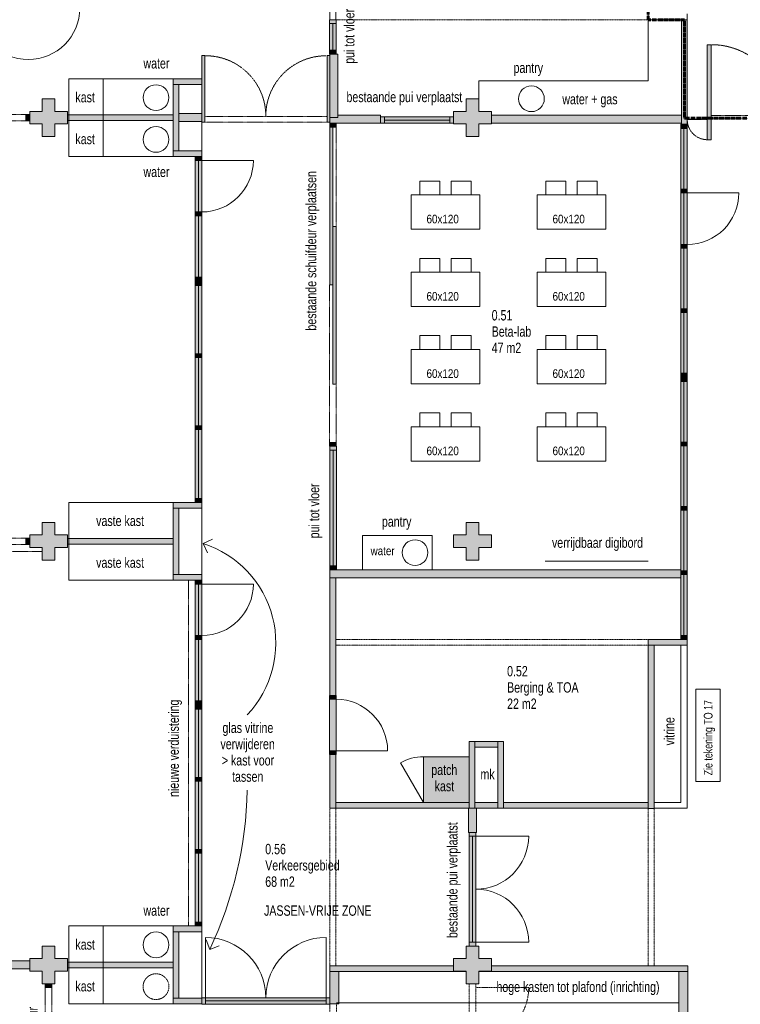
# Model space of a CAD drawing. Header units: millimetres. Extents: x 73705 to 433105, y 109410 to 279410.
# Tile 19 of 90: x 108177 to 120757, y 233877 to 251076. Entities that reach past the tile are written whole.
import ezdxf

# ---------------------------------------------------------------- set-up
doc = ezdxf.new("R2010")
doc.units = ezdxf.units.MM
for name, pattern in [('brand  WBDBO 30 min', [11, 4, -1, 2, -1, 2, -1]), ('Overhead', [2.5, 1.5, -1]), ('Stippel', [1.53, 1, -0.53])]:
    doc.linetypes.add(name, pattern=pattern)
for name, color, linetype, lineweight in [('A-DETL', 90, 'Continuous', 9), ('A-DETL-DEMO', 6, 'Stippel', 9), ('A-DETL-GENF', 92, 'Continuous', 9), ('A-DETL-THIN', 151, 'Continuous', 9), ('A-FLOR-OVHD', 1, 'Overhead', 9), ('G-ANNO-TEXT', 231, 'Continuous', 9)]:
    doc.layers.add(name, color=color, linetype=linetype, lineweight=lineweight)
doc.styles.add('Arial Narrow', font='ARIALN.TTF', dxfattribs={"width": 0.9, "height": 180})
doc.styles.add('Arial Narrow_1', font='ARIALN.TTF', dxfattribs={"height": 150})
doc.styles.add('Arial Narrow_B', font='ARIALN.TTF', dxfattribs={"width": 0.9, "height": 180})
doc.styles.add('Arial Narrow_B_2', font='ARIALN.TTF', dxfattribs={"width": 0.9, "height": 150})
doc.styles.add('Arial Narrow_I', font='ARIALN.TTF', dxfattribs={"width": 0.9, "height": 180})

msp = doc.modelspace()

# ---------------------------------------------------------------- hatches: boundary and pattern name
at = {"layer": 'A-DETL-GENF'}
for color, points in [(7, [(113586.6, 250543.3), (113700.6, 250543.3), (113700.6, 251076.3), (113586.6, 251076.3), (113586.6, 251009.3)]), (7, [(119831.1, 249251.3), (119831.1, 251076.3), (119731.1, 251076.3), (119731.1, 249251.3)]), (7, [(120181.1, 248980), (120251.1, 248980), (120251.1, 250640), (120181.1, 250640), (120181.1, 249173.6)]), (7, [(111356.6, 249286), (111406.6, 249286), (111406.6, 250451.1), (111356.6, 250451.1), (111356.6, 249295)]), (7, [(113589.6, 249286), (113593.6, 249286), (113593.6, 250451.1), (113543.6, 250451.1), (113543.6, 249286), (113586.6, 249286)]), (7, [(113591.6, 250476.3), (113700.6, 250476.3), (113700.6, 250543.3), (113586.6, 250543.3), (113586.6, 250476.3), (113589.6, 250476.3)]), (150, [(113693.6, 249366.8), (113733.6, 249366.8), (113733.6, 250476.3), (113593.6, 250476.3), (113593.6, 249366.8)]), (7, [(110856.6, 249945), (111356.6, 249945), (111356.6, 250045), (110856.6, 250045)]), (7, [(110956.6, 248785), (110956.6, 249945), (110856.6, 249945), (110856.6, 248785)]), (7, [(108791.1, 249035), (108791.1, 249255), (109011.1, 249255), (109011.1, 249475), (108791.1, 249475), (108791.1, 249695), (108571.1, 249695), (108571.1, 249475), (108351.1, 249475), (108351.1, 249255), (108571.1, 249255), (108571.1, 249035)]), (7, [(116191.1, 249035), (116191.1, 249255), (116411.1, 249255), (116411.1, 249475), (116191.1, 249475), (116191.1, 249695), (115971.1, 249695), (115971.1, 249475), (115751.1, 249475), (115751.1, 249255), (115971.1, 249255), (115971.1, 249035)]), (7, [(108351.1, 249307), (108351.1, 249421), (108284.1, 249421), (108284.1, 249307)]), (7, [(110856.6, 249315), (110856.6, 249415), (109011.1, 249415), (109011.1, 249315)]), (150, [(111210.9, 249295), (111356.6, 249295), (111356.6, 249435), (110956.6, 249435), (110956.6, 249295)]), (150, [(113591.6, 249266.8), (114476.1, 249266.8), (114476.1, 249406.8), (113733.6, 249406.8), (113733.6, 249366.8), (113593.6, 249366.8), (113593.6, 249286), (113591.6, 249286)]), (150, [(116411.1, 249266.8), (119731.1, 249266.8), (119731.1, 249406.8), (116411.1, 249406.8)]), (7, [(113703.6, 249199.8), (113703.6, 249266.8), (113589.6, 249266.8), (113589.6, 249199.8), (113645.6, 249199.8)]), (7, [(115684.1, 249266.8), (115751.1, 249266.8), (115751.1, 249380.8), (114476.1, 249380.8), (114476.1, 249266.8), (114543.1, 249266.8)]), (7, [(119717.1, 249173.6), (119831.1, 249173.6), (119830.8, 249251.3), (119717.1, 249251.3)]), (7, [(113593.6, 246445.6), (113645.6, 246445.6), (113645.6, 249199.8), (113589.6, 249199.8), (113589.6, 246445.6)]), (7, [(119717.1, 248117.3), (119830.8, 248117.3), (119830.8, 249173.6), (119716.8, 249173.6), (119716.8, 248117.3)]), (7, [(111210.9, 248685), (111356.6, 248685), (111356.6, 248785), (110856.6, 248785), (110856.6, 248685), (110956.6, 248685)]), (7, [(111356.6, 248618), (111356.6, 248685), (111242.6, 248685), (111242.6, 248618)]), (7, [(111356.6, 247718), (111356.6, 248618), (111242.6, 248618), (111242.6, 247718)]), (7, [(119731.1, 248050.3), (119830.8, 248050.3), (119830.8, 248117.3), (119716.8, 248116.7), (119716.8, 248050.3)]), (7, [(119731.1, 247150.3), (119830.8, 247150.3), (119830.8, 248050.3), (119716.8, 248049.7), (119716.8, 247150.3)]), (7, [(111356.6, 247651), (111356.6, 247718), (111242.6, 247718), (111242.6, 247651)]), (7, [(111356.6, 246576), (111356.6, 247651), (111242.6, 247651), (111242.6, 246576)]), (7, [(113693.6, 244711.3), (113701.9, 244711.3), (113701.9, 247465.6), (113645.6, 247465.6), (113645.6, 244711.3)]), (7, [(119716.8, 247083.3), (119830.8, 247083.3), (119830.8, 247150.3), (119716.8, 247150.3), (119716.8, 247102.8)]), (7, [(119830.8, 246026.3), (119830.8, 247083.3), (119716.8, 247083.3), (119716.8, 246026.3)]), (7, [(111356.6, 246498.3), (111356.6, 246576), (111242.6, 246576), (111242.6, 246498.3)]), (7, [(111356.6, 246431.3), (111356.6, 246498.3), (111242.6, 246498.3), (111242.6, 246431.3)]), (7, [(111356.6, 245240.6), (111356.6, 246431.3), (111242.6, 246431.3), (111242.6, 245240.6)]), (7, [(119716.8, 245959.3), (119830.8, 245959.3), (119830.8, 246026.3), (119716.8, 246026.3)]), (7, [(119830.8, 244902.3), (119830.8, 245959.3), (119716.8, 245959.3), (119716.8, 244902.3)]), (7, [(111356.6, 245173.6), (111356.6, 245240.6), (111242.6, 245240.6), (111242.6, 245173.6)]), (7, [(111356.6, 243983), (111356.6, 245173.6), (111242.6, 245173.6), (111242.6, 243983)]), (7, [(119830.8, 244835.3), (119830.8, 244902.3), (119716.8, 244902.3), (119716.8, 244835.3)]), (7, [(119716.8, 244755.1), (119830.8, 244755.1), (119830.8, 244835.3), (119716.8, 244835.3)]), (7, [(119830.8, 243698.1), (119830.8, 244755.1), (119716.8, 244755.1), (119716.8, 243698.1)]), (7, [(111356.6, 243916), (111356.6, 243983), (111242.6, 243983), (111242.6, 243916)]), (7, [(111242.6, 242712), (111356.6, 242712), (111356.6, 243916), (111242.6, 243916)]), (7, [(113693.6, 243624.3), (113701.6, 243624.3), (113701.6, 243691.3), (113587.6, 243691.3), (113587.6, 243624.3), (113645.6, 243624.3)]), (7, [(113593.6, 241533.6), (113707.6, 241533.6), (113707.6, 243624.3), (113593.6, 243624.3), (113593.6, 243557.3)]), (7, [(119830.8, 243631.1), (119830.8, 243698.1), (119716.8, 243698.1), (119716.8, 243631.1)]), (7, [(119716.8, 242574.1), (119830.8, 242574.1), (119830.8, 243631.1), (119716.8, 243631.1)]), (7, [(111356.6, 242645), (111356.6, 242712), (111242.6, 242712), (111242.6, 242645)]), (7, [(110856.6, 242545), (111356.6, 242545), (111356.6, 242645), (110856.6, 242645)]), (7, [(110856.6, 241385), (110956.6, 241385), (110956.6, 242545), (110856.6, 242545), (110856.6, 241915)]), (7, [(119830.8, 242507.1), (119830.8, 242574.1), (119716.8, 242574.1), (119716.8, 242507.1)]), (7, [(119830.8, 241450.1), (119830.8, 242507.1), (119716.8, 242507.1), (119716.8, 241450.1)]), (7, [(108791.1, 241635), (108791.1, 241855), (109011.1, 241855), (109011.1, 242075), (108791.1, 242075), (108791.1, 242295), (108571.1, 242295), (108571.1, 242075), (108351.1, 242075), (108351.1, 241855), (108571.1, 241855), (108571.1, 241635)]), (7, [(115971.1, 241635), (116191.1, 241635), (116191.1, 241855), (116411.1, 241855), (116411.1, 242075), (116191.1, 242075), (116191.1, 242295), (115971.1, 242295), (115971.1, 242075), (115751.1, 242075), (115751.1, 241855), (115971.1, 241855)]), (7, [(108351.1, 241907), (108351.1, 242021), (108284.1, 242021), (108284.1, 241907)]), (7, [(110856.6, 241915), (110856.6, 242015), (109011.1, 242015), (109011.1, 241915)]), (7, [(113593.6, 241466.6), (113707.6, 241466.6), (113707.6, 241533.6), (113593.6, 241533.6)]), (7, [(110856.6, 241285), (111356.6, 241285), (111356.6, 241385), (110856.6, 241385)]), (150, [(113693.6, 241326.6), (119716.8, 241326.6), (119716.8, 241466.6), (113593.6, 241466.6), (113593.6, 241326.6)]), (7, [(113593.6, 239272), (113693.6, 239272), (113693.6, 241326.6), (113593.6, 241326.6), (113593.6, 241248.1)]), (7, [(119717.1, 241383.1), (119830.8, 241383.1), (119830.8, 241450.1), (119716.8, 241450.1), (119716.8, 241383.1)]), (7, [(119717.1, 240317), (119831.1, 240317), (119830.8, 241383.1), (119717.1, 241383.1), (119717.1, 241248.1)]), (7, [(111242.6, 241218), (111356.6, 241218), (111356.6, 241285), (111242.6, 241285), (111242.6, 241248.1)]), (7, [(111356.6, 240318), (111356.6, 241218), (111242.6, 241218), (111242.6, 240318)]), (7, [(111356.6, 240251), (111356.6, 240318), (111242.6, 240318), (111242.6, 240251)]), (7, [(119831.1, 240250), (119831.1, 240317), (119717.1, 240317), (119717.1, 240250)]), (7, [(111356.6, 239176), (111356.6, 240251), (111242.6, 240251), (111242.6, 239176)]), (7, [(119831.1, 240150), (119831.1, 240250), (119151.1, 240250), (119151.1, 240150), (119717.1, 240150)]), (7, [(119151.1, 237298.3), (119251.1, 237298.3), (119251.1, 240150), (119151.1, 240150), (119151.1, 237301.3)]), (7, [(113700.6, 239205), (113700.6, 239272), (113586.6, 239272), (113586.6, 239205), (113693.6, 239205)]), (7, [(111356.6, 239098.3), (111356.6, 239176), (111242.6, 239176), (111242.6, 239098.3)]), (7, [(111356.6, 239031.3), (111356.6, 239098.3), (111242.6, 239098.3), (111242.6, 239031.3)]), (7, [(113693.6, 238305), (113700.6, 238305), (113700.6, 239205), (113586.6, 239205), (113586.6, 238305), (113593.6, 238305)]), (7, [(111356.6, 237840.6), (111356.6, 239031.3), (111242.6, 239031.3), (111242.6, 237840.6)]), (7, [(116124.1, 237301.3), (116124.1, 238466.4), (116024.1, 238466.4), (116024.1, 237301.3)]), (7, [(116524.1, 238366.4), (116524.1, 238466.4), (116124.1, 238466.4), (116124.1, 238366.4)]), (7, [(116524.1, 237301.3), (116624.1, 237301.3), (116624.1, 238466.4), (116524.1, 238466.4), (116524.1, 237401.3)]), (7, [(113693.6, 238238), (113700.6, 238238), (113700.6, 238305), (113586.6, 238305), (113586.6, 238238), (113593.6, 238238)]), (7, [(113693.6, 237301.3), (113693.6, 238238), (113593.6, 238238), (113593.6, 237301.3)]), (7, [(116024.1, 237401.3), (116024.1, 238201.3), (115224.1, 238201.3), (115224.1, 237401.3)]), (7, [(111356.6, 237773.6), (111356.6, 237840.6), (111242.6, 237840.6), (111242.6, 237773.6)]), (7, [(111242.6, 236583), (111356.6, 236583), (111356.6, 237773.6), (111242.6, 237773.6), (111242.6, 237301.3)]), (150, [(116138.1, 236879.3), (116151.1, 236879.3), (116151.1, 237301.3), (116011.1, 237301.3), (116011.1, 236879.3), (116124.1, 236879.3)]), (7, [(116138.1, 234895), (116138.1, 236879.3), (116024.1, 236879.3), (116024.1, 234895)]), (7, [(111356.6, 236516), (111356.6, 236583), (111242.6, 236583), (111242.6, 236516)]), (7, [(111356.6, 235312), (111356.6, 236516), (111242.6, 236516), (111242.6, 235312)]), (7, [(111356.6, 235245), (111356.6, 235312), (111242.6, 235312), (111242.6, 235245)]), (7, [(111242.6, 235145), (111356.6, 235145), (111356.6, 235245), (110856.6, 235245), (110856.6, 235145), (111210.9, 235145)]), (7, [(110956.6, 233985), (110956.6, 235145), (110856.6, 235145), (110856.6, 233985)]), (7, [(108624.1, 234235), (108791.1, 234235), (108791.1, 234455), (109011.1, 234455), (109011.1, 234675), (108791.1, 234675), (108791.1, 234895), (108571.1, 234895), (108571.1, 234675), (108351.1, 234675), (108351.1, 234455), (108571.1, 234455), (108571.1, 234235)]), (7, [(115971.1, 234235), (116191.1, 234235), (116191.1, 234455), (116411.1, 234455), (116411.1, 234675), (116191.1, 234675), (116191.1, 234895), (115971.1, 234895), (115971.1, 234675), (115751.1, 234675), (115751.1, 234455), (115971.1, 234455), (115971.1, 234451.3)]), (150, [(108351.1, 234495), (108351.1, 234635), (101611.1, 234635), (101611.1, 234495), (105028.6, 234495)]), (7, [(110856.6, 234515), (110856.6, 234615), (109011.1, 234615), (109011.1, 234515)]), (150, [(113747.6, 233885), (113747.6, 234451.3), (113593.6, 234451.3), (113593.6, 233885), (113693.6, 233885)]), (150, [(119686.2, 233543), (119840.2, 233543), (119840.2, 234451.3), (119686.2, 234451.3)]), (7, [(108738.1, 234168), (108738.1, 234235), (108624.1, 234235), (108624.1, 234168)]), (7, [(110956.6, 233885), (111356.6, 233885), (111356.6, 233985), (110856.6, 233985), (110856.6, 233885)]), (7, [(111423.6, 233878), (113593.6, 233878), (113593.6, 233992), (111356.6, 233992), (111356.6, 233878)])]:
    msp.add_hatch(color=color, dxfattribs=at).paths.add_polyline_path(points)
h = msp.add_hatch(color=7, dxfattribs=at)
h.paths.add_polyline_path([(119151.1, 237301.3), (119151.1, 237401.3), (116624.1, 237401.3), (116624.1, 237301.3), (117393.3, 237301.3)])
h.paths.add_polyline_path([(115224.1, 237301.3), (116024.1, 237301.3), (116024.1, 237401.3), (113693.6, 237401.3), (113693.6, 237301.3)])
h.paths.add_polyline_path([(116124.1, 237301.3), (116524.1, 237301.3), (116524.1, 237401.3), (116124.1, 237401.3)])
h = msp.add_hatch(color=7, dxfattribs=at)
h.paths.add_polyline_path([(113693.6, 234451.3), (115971.1, 234451.3), (115971.1, 234455), (115751.1, 234455), (115751.1, 234551.3), (113593.6, 234551.3), (113593.6, 234451.3)])
h.paths.add_polyline_path([(119251.1, 234451.3), (119840.2, 234451.3), (119840.2, 234551.3), (116411.1, 234551.3), (116411.1, 234455), (116191.1, 234455), (116191.1, 234451.3), (119151.1, 234451.3)])

# ---------------------------------------------------------------- linework, layer by layer
at = {"layer": 'A-DETL', "linetype": 'brand  WBDBO 30 min', "lineweight": 60}
for p, q in [((119151.1, 251076.3), (119151.1, 256775)), ((119781.1, 251076.3), (119151.1, 251076.3)), ((119781.1, 249355), (119781.1, 251076.3)), ((123481.1, 249355), (119781.1, 249355))]:
    msp.add_line(p, q, dxfattribs=at)
at = {"layer": 'A-DETL'}
for p, q in [((113586.6, 251076.3), (113586.6, 250476.3)), ((113700.6, 251076.3), (113586.6, 251076.3)), ((113586.6, 251076.3), (113586.6, 251009.3)), ((113700.6, 251076.3), (113586.6, 251076.3)), ((113586.6, 251009.3), (113700.6, 251009.3)), ((113643.6, 251009.3), (113643.6, 250543.3)), ((113700.6, 250476.3), (113700.6, 251076.3)), ((113700.6, 251009.3), (113700.6, 251076.3)), ((119151.1, 251076.3), (119151.1, 250006.8)), ((111356.6, 250451.1), (111356.6, 249435)), ((111406.6, 250451.1), (111356.6, 250451.1)), ((111406.6, 249286), (111406.6, 250451.1)), ((113543.6, 250451.1), (113543.6, 249286)), ((113593.6, 250451.1), (113543.6, 250451.1)), ((113586.6, 250543.3), (113586.6, 250476.3)), ((113700.6, 250543.3), (113586.6, 250543.3)), ((113586.6, 250476.3), (113593.6, 250476.3)), ((113586.6, 250476.3), (113593.6, 250476.3)), ((113733.6, 250476.3), (113593.6, 250476.3)), ((113593.6, 250476.3), (113593.6, 250451.1)), ((113593.6, 249286), (113593.6, 250451.1)), ((113700.6, 250476.3), (113700.6, 250543.3)), ((113733.6, 249366.8), (113733.6, 250476.3)), ((110856.6, 250045), (109036.6, 250045)), ((109036.6, 250045), (109036.6, 248685)), ((109636.6, 250045), (109636.6, 248685)), ((119151.1, 250006.8), (116191.1, 250006.8)), ((116191.1, 249695), (116191.1, 250006.8)), ((110956.6, 249435), (110956.6, 249295)), ((111356.6, 249435), (110956.6, 249435)), ((111356.6, 249295), (111356.6, 249435)), ((114476.1, 249406.8), (113733.6, 249406.8)), ((114476.1, 249266.8), (114476.1, 249406.8)), ((119731.1, 249406.8), (116411.1, 249406.8)), ((119731.1, 249266.8), (119731.1, 249406.8)), ((110956.6, 249295), (111356.6, 249295)), ((111356.6, 249295), (111356.6, 249286)), ((111356.6, 249286), (111356.6, 248785)), ((111356.6, 249286), (111406.6, 249286)), ((113543.6, 249286), (113593.6, 249286)), ((113591.6, 249286), (113591.6, 249266.8)), ((113591.6, 249266.8), (114476.1, 249266.8)), ((113593.6, 249366.8), (113733.6, 249366.8)), ((115751.1, 249380.8), (114476.1, 249380.8)), ((114543.1, 249380.8), (114476.1, 249380.8)), ((114476.1, 249380.8), (114476.1, 249266.8)), ((114476.1, 249266.8), (115751.1, 249266.8)), ((114476.1, 249266.8), (114543.1, 249266.8)), ((114543.1, 249266.8), (114543.1, 249380.8)), ((115684.1, 249323.8), (114543.1, 249323.8)), ((115751.1, 249380.8), (115684.1, 249380.8)), ((115684.1, 249380.8), (115684.1, 249266.8)), ((115684.1, 249266.8), (115751.1, 249266.8)), ((116411.1, 249266.8), (119731.1, 249266.8)), ((109036.6, 248685), (110856.6, 248685)), ((115160, 248016.8), (115160, 248256.8)), ((115160, 248256.8), (115510, 248256.8)), ((115510, 248256.8), (115510, 248016.8)), ((116060, 248256.8), (115710, 248256.8)), ((115710, 248256.8), (115710, 248016.8)), ((116060, 248016.8), (116060, 248256.8)), ((117360, 248016.8), (117360, 248256.8)), ((117360, 248256.8), (117710, 248256.8)), ((117710, 248256.8), (117710, 248016.8)), ((118260, 248256.8), (117910, 248256.8)), ((117910, 248256.8), (117910, 248016.8)), ((118260, 248016.8), (118260, 248256.8)), ((115010, 248016.8), (116210, 248016.8)), ((115010, 247416.8), (115010, 248016.8)), ((116210, 248016.8), (116210, 247416.8)), ((117210, 248016.8), (118410, 248016.8)), ((117210, 247416.8), (117210, 248016.8)), ((118410, 248016.8), (118410, 247416.8)), ((116210, 247416.8), (115010, 247416.8)), ((118410, 247416.8), (117210, 247416.8)), ((115160, 246666.8), (115160, 246906.8)), ((115160, 246906.8), (115510, 246906.8)), ((115510, 246906.8), (115510, 246666.8)), ((116060, 246906.8), (115710, 246906.8)), ((115710, 246906.8), (115710, 246666.8)), ((116060, 246666.8), (116060, 246906.8)), ((117360, 246666.8), (117360, 246906.8)), ((117360, 246906.8), (117710, 246906.8)), ((117710, 246906.8), (117710, 246666.8)), ((118260, 246906.8), (117910, 246906.8)), ((117910, 246906.8), (117910, 246666.8)), ((118260, 246666.8), (118260, 246906.8)), ((115010, 246666.8), (116210, 246666.8)), ((115010, 246066.8), (115010, 246666.8)), ((116210, 246666.8), (116210, 246066.8)), ((117210, 246666.8), (118410, 246666.8)), ((117210, 246066.8), (117210, 246666.8)), ((118410, 246666.8), (118410, 246066.8)), ((116210, 246066.8), (115010, 246066.8)), ((118410, 246066.8), (117210, 246066.8)), ((115160, 245316.8), (115160, 245556.8)), ((115160, 245556.8), (115510, 245556.8)), ((115510, 245556.8), (115510, 245316.8)), ((116060, 245556.8), (115710, 245556.8)), ((115710, 245556.8), (115710, 245316.8)), ((116060, 245316.8), (116060, 245556.8)), ((117360, 245316.8), (117360, 245556.8)), ((117360, 245556.8), (117710, 245556.8)), ((117710, 245556.8), (117710, 245316.8)), ((118260, 245556.8), (117910, 245556.8)), ((117910, 245556.8), (117910, 245316.8)), ((118260, 245316.8), (118260, 245556.8)), ((115010, 245316.8), (116210, 245316.8)), ((115010, 244716.8), (115010, 245316.8)), ((116210, 245316.8), (116210, 244716.8)), ((117210, 245316.8), (118410, 245316.8)), ((117210, 244716.8), (117210, 245316.8)), ((118410, 245316.8), (118410, 244716.8)), ((116210, 244716.8), (115010, 244716.8)), ((118410, 244716.8), (117210, 244716.8)), ((115160, 243966.8), (115160, 244206.8)), ((115160, 244206.8), (115510, 244206.8)), ((115510, 244206.8), (115510, 243966.8)), ((116060, 244206.8), (115710, 244206.8)), ((115710, 244206.8), (115710, 243966.8)), ((116060, 243966.8), (116060, 244206.8)), ((117360, 243966.8), (117360, 244206.8)), ((117360, 244206.8), (117710, 244206.8)), ((117710, 244206.8), (117710, 243966.8)), ((118260, 244206.8), (117910, 244206.8)), ((117910, 244206.8), (117910, 243966.8)), ((118260, 243966.8), (118260, 244206.8)), ((115010, 243966.8), (116210, 243966.8)), ((115010, 243366.8), (115010, 243966.8)), ((116210, 243966.8), (116210, 243366.8)), ((117210, 243966.8), (118410, 243966.8)), ((117210, 243366.8), (117210, 243966.8)), ((118410, 243966.8), (118410, 243366.8)), ((113593.6, 243624.3), (113593.6, 241466.6)), ((113707.6, 243624.3), (113593.6, 243624.3)), ((113593.6, 243624.3), (113593.6, 243557.3)), ((113707.6, 243624.3), (113593.6, 243624.3)), ((113593.6, 243557.3), (113707.6, 243557.3)), ((113650.6, 243557.3), (113650.6, 241533.6)), ((113707.6, 241466.6), (113707.6, 243624.3)), ((113707.6, 243557.3), (113707.6, 243624.3)), ((116210, 243366.8), (115010, 243366.8)), ((118410, 243366.8), (117210, 243366.8)), ((110856.6, 242645), (109036.6, 242645)), ((109036.6, 242645), (109036.6, 241285)), ((111356.6, 242545), (111356.6, 241385)), ((114158.8, 242066.6), (114158.8, 241466.6)), ((114158.8, 242066.6), (115378.8, 242066.6)), ((115378.8, 242066.6), (115378.8, 241466.6)), ((113593.6, 241533.6), (113593.6, 241466.6)), ((113707.6, 241533.6), (113593.6, 241533.6)), ((113707.6, 241466.6), (113707.6, 241533.6)), ((117351.1, 241618), (119151.1, 241618)), ((113593.6, 241466.6), (113593.6, 241326.6)), ((119716.8, 241466.6), (113593.6, 241466.6)), ((113593.6, 241466.6), (113707.6, 241466.6)), ((113593.6, 241466.6), (113707.6, 241466.6)), ((113593.6, 241326.6), (119716.8, 241326.6)), ((114158.8, 241466.6), (115378.8, 241466.6)), ((119716.8, 241326.6), (119716.8, 241466.6)), ((109036.6, 241285), (110856.6, 241285)), ((119717.1, 240150), (119717.1, 237401.3)), ((119831.1, 240150), (119831.1, 237301.3)), ((119251.1, 237401.3), (119717.1, 237401.3)), ((116024.1, 237301.3), (116011.1, 237301.3)), ((116011.1, 237301.3), (116011.1, 236879.3)), ((116151.1, 237301.3), (116124.1, 237301.3)), ((116151.1, 236879.3), (116151.1, 237301.3)), ((119251.1, 237301.3), (119831.1, 237301.3)), ((116011.1, 236879.3), (116151.1, 236879.3)), ((116024.1, 236879.3), (116024.1, 234895)), ((116024.1, 236879.3), (116024.1, 236812.3)), ((116138.1, 234895), (116138.1, 236879.3)), ((116138.1, 236812.3), (116138.1, 236879.3)), ((116024.1, 236812.3), (116138.1, 236812.3)), ((116081.1, 236812.3), (116081.1, 234962)), ((116138.1, 236812.3), (117063.2, 236812.3)), ((116138.1, 236812.3), (116138.1, 235887.2)), ((110856.6, 235245), (109036.6, 235245)), ((109036.6, 235245), (109036.6, 233885)), ((109636.6, 235245), (109636.6, 233885)), ((111356.6, 235145), (111356.6, 233985)), ((111420.5, 233992), (111420.5, 235045.1)), ((113526.6, 233992), (113526.6, 235045.1)), ((116138.1, 234962), (116024.1, 234962)), ((116024.1, 234962), (116024.1, 234895)), ((116138.1, 234962), (117063.2, 234962)), ((116138.1, 234895), (116138.1, 234962)), ((116138.1, 234962), (117063.2, 234962)), ((108351.1, 234635), (101611.1, 234635)), ((101611.1, 234495), (108351.1, 234495)), ((113747.6, 234451.3), (113593.6, 234451.3)), ((113593.6, 234451.3), (113593.6, 233885)), ((113747.6, 233885), (113747.6, 234451.3)), ((119840.2, 234451.3), (119686.2, 234451.3)), ((119686.2, 234451.3), (119686.2, 233543)), ((119840.2, 233543), (119840.2, 234451.3)), ((108624.1, 234235), (108624.1, 234168)), ((108624.1, 234168), (108738.1, 234168)), ((108738.1, 234168), (108738.1, 234235)), ((111356.6, 233992), (111356.6, 233878)), ((113593.6, 233992), (111356.6, 233992)), ((111356.6, 233992), (111356.6, 233878)), ((111423.6, 233992), (111356.6, 233992)), ((111423.6, 233878), (111423.6, 233992)), ((113526.6, 233935), (111423.6, 233935)), ((113593.6, 233992), (113526.6, 233992)), ((113526.6, 233992), (113526.6, 233878)), ((113593.6, 233878), (113593.6, 233992)), ((113593.6, 233878), (113593.6, 233992)), ((109036.6, 233885), (110856.6, 233885)), ((111356.6, 233878), (113593.6, 233878)), ((111356.6, 233878), (111423.6, 233878)), ((113526.6, 233878), (112348.7, 233878)), ((113526.6, 233878), (113593.6, 233878)), ((113593.6, 233885), (113747.6, 233885)), ((113707.6, 233901.3), (119686.2, 233901.3))]:
    msp.add_line(p, q, dxfattribs=at)
at = {"layer": 'A-DETL', "linetype": 'Overhead'}
for p, q in [((113543.6, 249386), (111406.6, 249386)), ((113543.6, 249286), (111406.6, 249286)), ((101391.1, 241785), (108571.1, 241785)), ((111124.6, 241285), (111124.6, 235245)), ((108624.1, 231593.8), (108624.1, 234168)), ((108738.1, 231593.8), (108738.1, 234168))]:
    msp.add_line(p, q, dxfattribs=at)
at = {"layer": 'A-DETL'}
for centre in [(110556.6, 249715), (117111.1, 249695), (110556.6, 248985), (115078.8, 241766.6), (110556.6, 234915)]:
    msp.add_circle(centre, 225, dxfattribs=at)
at = {"layer": 'A-DETL', "linetype": 'Overhead'}
for centre, start, end in [((111420.5, 249393), 360, 90), ((113526.6, 249393), 90, 180)]:
    msp.add_arc(centre, 1053, start, end, dxfattribs=at)
at = {"layer": 'A-DETL'}
for centre, radius, start, end in [((116138.1, 236812.3), 925.1, 270, 360), ((116138.1, 234962), 925.1, 0, 90), ((111420.5, 233992), 1053, 360, 90), ((113526.6, 233992), 1053, 90, 180)]:
    msp.add_arc(centre, radius, start, end, dxfattribs=at)
at = {"layer": 'A-DETL-DEMO'}
for p, q in [((119151.1, 251076.3), (113693.6, 251076.3)), ((119151.1, 240250), (113691.1, 240250)), ((119151.1, 240150), (113691.1, 240150)), ((113593.6, 237301.3), (113593.6, 234551.3)), ((113693.6, 237301.3), (113693.6, 234551.3)), ((119151.1, 237301.3), (119151.1, 234551.3)), ((119251.1, 237301.3), (119251.1, 234551.3)), ((116024.1, 232243.9), (116024.1, 234235)), ((116138.1, 232243.9), (116138.1, 234235)), ((116138.1, 234168), (117063.2, 234168)), ((113593.6, 227282), (113593.6, 233878)), ((113707.6, 232243.9), (113707.6, 233878))]:
    msp.add_line(p, q, dxfattribs=at)
msp.add_circle((110556.6, 234185), 225, dxfattribs=at)
msp.add_arc((116138.1, 234168), 925.1, 270, 0, dxfattribs=at)
at = {"layer": 'A-DETL-THIN'}
for p, q in [((113593.6, 252037.8), (113593.6, 251076.3)), ((113693.6, 251076.3), (113693.6, 252037.8)), ((119151.1, 251176.3), (119151.1, 251076.3)), ((119831.1, 251076.3), (119831.1, 251176.3)), ((113593.6, 251076.3), (113693.6, 251076.3)), ((119151.1, 251076.3), (119731.1, 251076.3)), ((119831.1, 251076.3), (119731.1, 251076.3)), ((119731.1, 251076.3), (119731.1, 249406.8)), ((119831.1, 249251.3), (119831.1, 251076.3)), ((120251.1, 250640), (120181.1, 250640)), ((120181.1, 250640), (120181.1, 248980)), ((120251.1, 248980), (120251.1, 250640)), ((111356.6, 250045), (110856.6, 250045)), ((110856.6, 250045), (110856.6, 249945)), ((110956.6, 249945), (110856.6, 249945)), ((110856.6, 249945), (110856.6, 249415)), ((110956.6, 249945), (111356.6, 249945)), ((110956.6, 249435), (110956.6, 249945)), ((108571.1, 249695), (108571.1, 249475)), ((108791.1, 249695), (108571.1, 249695)), ((108791.1, 249475), (108791.1, 249695)), ((115971.1, 249695), (115971.1, 249475)), ((116191.1, 249695), (115971.1, 249695)), ((116191.1, 249475), (116191.1, 249695)), ((108351.1, 249421), (108284.1, 249421)), ((108284.1, 249421), (108284.1, 249307)), ((108571.1, 249475), (108351.1, 249475)), ((108351.1, 249475), (108351.1, 249255)), ((109011.1, 249475), (108791.1, 249475)), ((109011.1, 249255), (109011.1, 249475)), ((110856.6, 249415), (109011.1, 249415)), ((110856.6, 249315), (110856.6, 249415)), ((115971.1, 249475), (115751.1, 249475)), ((115751.1, 249475), (115751.1, 249255)), ((116411.1, 249475), (116191.1, 249475)), ((116411.1, 249255), (116411.1, 249475)), ((108284.1, 249307), (108351.1, 249307)), ((108351.1, 249255), (108571.1, 249255)), ((108571.1, 249255), (108571.1, 249035)), ((108791.1, 249035), (108791.1, 249255)), ((108791.1, 249255), (109011.1, 249255)), ((109011.1, 249315), (110856.6, 249315)), ((110856.6, 249315), (110856.6, 248785)), ((110956.6, 248785), (110956.6, 249295)), ((113591.6, 249266.8), (113589.6, 249266.8)), ((113589.6, 249266.8), (113589.6, 249199.8)), ((113703.6, 249199.8), (113703.6, 249266.8)), ((115751.1, 249255), (115971.1, 249255)), ((115971.1, 249255), (115971.1, 249035)), ((116191.1, 249035), (116191.1, 249255)), ((116191.1, 249255), (116411.1, 249255)), ((119831.1, 249251.3), (119717.1, 249251.3)), ((119717.1, 249251.3), (119717.1, 249173.6)), ((119831.1, 249251.3), (119717.1, 249251.3)), ((119717.1, 249251.3), (119717.1, 249173.6)), ((119731.1, 249266.8), (119731.1, 249251.3)), ((119731.1, 249251.3), (119831.1, 249251.3)), ((119831.1, 249173.6), (119831.1, 249251.3)), ((119831.1, 249173.6), (119831.1, 249251.3)), ((113589.6, 249199.8), (113703.6, 249199.8)), ((113645.6, 249199.8), (113589.6, 249199.8)), ((113589.6, 249199.8), (113589.6, 246445.6)), ((113645.6, 246445.6), (113645.6, 249199.8)), ((119830.8, 249173.6), (119716.8, 249173.6)), ((119716.8, 249173.6), (119716.8, 248116.7)), ((119830.8, 249173.6), (119716.8, 249173.6)), ((119716.8, 249173.6), (119716.8, 248116.7)), ((119717.1, 249173.6), (119831.1, 249173.6)), ((119717.1, 249173.6), (119831.1, 249173.6)), ((119774.1, 249173.6), (119774.1, 248117.3)), ((119830.8, 248116.7), (119830.8, 249173.6)), ((119830.8, 248116.7), (119830.8, 249173.6)), ((108571.1, 249035), (108791.1, 249035)), ((115971.1, 249035), (116191.1, 249035)), ((120181.1, 248980), (120251.1, 248980)), ((110856.6, 248785), (110856.6, 248685)), ((110856.6, 248785), (110956.6, 248785)), ((111356.6, 248785), (110956.6, 248785)), ((111356.6, 248685), (111356.6, 248785)), ((110856.6, 248685), (111356.6, 248685)), ((111356.6, 248685), (111242.6, 248685)), ((111242.6, 248685), (111242.6, 248618)), ((111356.6, 248618), (111242.6, 248618)), ((111242.6, 248618), (111242.6, 247718)), ((111242.6, 248618), (111356.6, 248618)), ((111299.6, 248618), (111299.6, 247718)), ((111356.6, 248618), (111356.6, 248685)), ((111356.6, 247718), (111356.6, 248618)), ((111356.6, 248618), (112256.6, 248618)), ((119830.8, 248117.3), (119716.8, 248117.3)), ((119716.8, 248117.3), (119716.8, 248050.3)), ((119830.8, 248117.3), (119716.8, 248117.3)), ((119716.8, 248117.3), (119716.8, 248050.3)), ((119716.8, 248116.7), (119830.8, 248116.7)), ((119830.8, 248116.7), (119716.8, 248116.7)), ((119716.8, 248116.7), (119716.8, 248049.7)), ((119716.8, 248116.7), (119830.8, 248116.7)), ((119830.8, 248050.3), (119716.8, 248050.3)), ((119716.8, 248050.3), (119716.8, 247150.3)), ((119716.8, 248050.3), (119830.8, 248050.3)), ((119830.8, 248050.3), (119716.8, 248050.3)), ((119716.8, 248050.3), (119716.8, 247150.3)), ((119830.8, 248050.3), (119716.8, 248050.3)), ((119716.8, 248050.3), (119716.8, 247150.3)), ((119716.8, 248050.3), (119830.8, 248050.3)), ((119716.8, 248049.7), (119830.8, 248049.7)), ((119773.8, 248050.3), (119773.8, 247150.3)), ((119773.8, 248050.3), (119773.8, 247150.3)), ((119830.8, 248050.3), (119830.8, 248117.3)), ((119830.8, 248050.3), (119830.8, 248117.3)), ((119830.8, 248049.7), (119830.8, 248116.7)), ((119830.8, 247150.3), (119830.8, 248050.3)), ((119830.8, 248050.3), (120730.8, 248050.3)), ((119830.8, 247150.3), (119830.8, 248050.3)), ((119830.8, 247150.3), (119830.8, 248050.3)), ((119830.8, 248050.3), (120730.8, 248050.3)), ((111356.6, 247718), (111242.6, 247718)), ((111242.6, 247718), (111242.6, 247651)), ((111242.6, 247718), (111356.6, 247718)), ((111356.6, 247651), (111356.6, 247718)), ((111356.6, 247651), (111242.6, 247651)), ((111242.6, 247651), (111242.6, 246576)), ((111242.6, 247651), (111356.6, 247651)), ((111299.6, 247651), (111299.6, 246576)), ((111356.6, 246576), (111356.6, 247651)), ((113701.9, 247465.6), (113645.6, 247465.6)), ((113645.6, 247465.6), (113645.6, 244711.3)), ((113701.9, 244711.3), (113701.9, 247465.6)), ((119830.8, 247150.3), (119716.8, 247150.3)), ((119716.8, 247150.3), (119716.8, 247083.3)), ((119716.8, 247150.3), (119830.8, 247150.3)), ((119830.8, 247150.3), (119716.8, 247150.3)), ((119716.8, 247150.3), (119716.8, 247083.3)), ((119716.8, 247150.3), (119830.8, 247150.3)), ((119830.8, 247150.3), (119716.8, 247150.3)), ((119716.8, 247150.3), (119716.8, 247083.3)), ((119716.8, 247150.3), (119830.8, 247150.3)), ((119716.8, 247083.3), (119830.8, 247083.3)), ((119830.8, 247083.3), (119716.8, 247083.3)), ((119716.8, 247083.3), (119716.8, 246026.3)), ((119716.8, 247083.3), (119830.8, 247083.3)), ((119830.8, 247083.3), (119716.8, 247083.3)), ((119716.8, 247083.3), (119716.8, 246026.3)), ((119716.8, 247083.3), (119830.8, 247083.3)), ((119773.8, 247083.3), (119773.8, 246026.3)), ((119830.8, 247083.3), (119830.8, 247150.3)), ((119830.8, 247083.3), (119830.8, 247150.3)), ((119830.8, 247083.3), (119830.8, 247150.3)), ((119830.8, 246026.3), (119830.8, 247083.3)), ((119830.8, 246026.3), (119830.8, 247083.3)), ((111356.6, 246576), (111242.6, 246576)), ((111242.6, 246576), (111242.6, 246498.3)), ((111242.6, 246576), (111356.6, 246576)), ((111242.6, 246498.3), (111356.6, 246498.3)), ((111356.6, 246498.3), (111242.6, 246498.3)), ((111242.6, 246498.3), (111242.6, 246431.3)), ((111356.6, 246498.3), (111356.6, 246576)), ((111356.6, 246431.3), (111356.6, 246498.3)), ((111356.6, 246431.3), (111242.6, 246431.3)), ((111242.6, 246431.3), (111242.6, 245240.6)), ((111242.6, 246431.3), (111356.6, 246431.3)), ((111299.6, 246431.3), (111299.6, 245240.6)), ((111356.6, 245240.6), (111356.6, 246431.3)), ((113589.6, 246445.6), (113645.6, 246445.6)), ((119716.8, 246026.3), (119830.8, 246026.3)), ((119830.8, 246026.3), (119716.8, 246026.3)), ((119716.8, 246026.3), (119716.8, 245959.3)), ((119716.8, 246026.3), (119830.8, 246026.3)), ((119830.8, 246026.3), (119716.8, 246026.3)), ((119716.8, 246026.3), (119716.8, 245959.3)), ((119830.8, 245959.3), (119716.8, 245959.3)), ((119716.8, 245959.3), (119716.8, 244902.3)), ((119716.8, 245959.3), (119830.8, 245959.3)), ((119830.8, 245959.3), (119716.8, 245959.3)), ((119716.8, 245959.3), (119716.8, 244902.3)), ((119716.8, 245959.3), (119830.8, 245959.3)), ((119773.8, 245959.3), (119773.8, 244902.3)), ((119830.8, 245959.3), (119830.8, 246026.3)), ((119830.8, 245959.3), (119830.8, 246026.3)), ((119830.8, 244902.3), (119830.8, 245959.3)), ((119830.8, 244902.3), (119830.8, 245959.3)), ((111242.6, 245240.6), (111242.6, 245173.6)), ((111356.6, 245240.6), (111242.6, 245240.6)), ((111242.6, 245240.6), (111356.6, 245240.6)), ((111242.6, 245173.6), (111356.6, 245173.6)), ((111242.6, 245173.6), (111242.6, 243983)), ((111356.6, 245173.6), (111242.6, 245173.6)), ((111299.6, 245173.6), (111299.6, 243983)), ((111356.6, 245173.6), (111356.6, 245240.6)), ((111356.6, 243983), (111356.6, 245173.6)), ((119716.8, 244902.3), (119716.8, 244835.3)), ((119830.8, 244902.3), (119716.8, 244902.3)), ((119716.8, 244902.3), (119830.8, 244902.3)), ((119716.8, 244902.3), (119716.8, 244835.3)), ((119830.8, 244902.3), (119716.8, 244902.3)), ((119716.8, 244902.3), (119830.8, 244902.3)), ((119716.8, 244835.3), (119830.8, 244835.3)), ((119716.8, 244835.3), (119716.8, 244755.1)), ((119830.8, 244835.3), (119716.8, 244835.3)), ((119716.8, 244835.3), (119830.8, 244835.3)), ((119716.8, 244835.3), (119716.8, 244755.1)), ((119830.8, 244835.3), (119716.8, 244835.3)), ((119716.8, 244755.1), (119830.8, 244755.1)), ((119716.8, 244755.1), (119716.8, 243698.1)), ((119830.8, 244755.1), (119716.8, 244755.1)), ((119716.8, 244755.1), (119830.8, 244755.1)), ((119773.8, 244755.1), (119773.8, 243698.1)), ((119830.8, 244835.3), (119830.8, 244902.3)), ((119830.8, 244835.3), (119830.8, 244902.3)), ((119830.8, 244755.1), (119830.8, 244835.3)), ((119830.8, 244755.1), (119830.8, 244835.3)), ((119830.8, 243698.1), (119830.8, 244755.1)), ((113645.6, 244711.3), (113701.9, 244711.3)), ((111242.6, 243983), (111242.6, 243916)), ((111356.6, 243983), (111242.6, 243983)), ((111242.6, 243983), (111356.6, 243983)), ((111242.6, 243916), (111356.6, 243916)), ((111242.6, 243916), (111242.6, 242645)), ((111356.6, 243916), (111242.6, 243916)), ((111299.6, 243916), (111299.6, 242712)), ((111356.6, 243916), (111356.6, 243983)), ((111356.6, 242645), (111356.6, 243916)), ((113701.6, 243691.3), (113587.6, 243691.3)), ((113587.6, 243691.3), (113587.6, 243624.3)), ((113587.6, 243624.3), (113701.6, 243624.3)), ((113701.6, 243624.3), (113701.6, 243691.3)), ((119716.8, 243698.1), (119830.8, 243698.1)), ((119716.8, 243698.1), (119716.8, 243631.1)), ((119830.8, 243698.1), (119716.8, 243698.1)), ((119716.8, 243631.1), (119830.8, 243631.1)), ((119716.8, 243631.1), (119716.8, 242574.1)), ((119830.8, 243631.1), (119716.8, 243631.1)), ((119773.8, 243631.1), (119773.8, 242574.1)), ((119830.8, 243631.1), (119830.8, 243698.1)), ((119830.8, 242574.1), (119830.8, 243631.1)), ((111242.6, 242712), (111242.6, 242645)), ((111356.6, 242712), (111242.6, 242712)), ((111356.6, 242645), (111356.6, 242712)), ((111356.6, 242645), (110856.6, 242645)), ((110856.6, 242645), (110856.6, 242545)), ((110956.6, 242545), (110856.6, 242545)), ((110856.6, 242545), (110856.6, 242015)), ((110956.6, 242545), (111356.6, 242545)), ((110956.6, 241385), (110956.6, 242545)), ((111242.6, 242645), (111356.6, 242645)), ((111242.6, 242645), (111356.6, 242645)), ((111356.6, 242545), (111356.6, 242645)), ((119716.8, 242574.1), (119716.8, 242507.1)), ((119830.8, 242574.1), (119716.8, 242574.1)), ((119716.8, 242574.1), (119830.8, 242574.1)), ((119830.8, 242507.1), (119830.8, 242574.1)), ((119716.8, 242507.1), (119830.8, 242507.1)), ((119716.8, 242507.1), (119716.8, 241450.1)), ((119830.8, 242507.1), (119716.8, 242507.1)), ((119773.8, 242507.1), (119773.8, 241450.1)), ((119830.8, 241450.1), (119830.8, 242507.1)), ((108571.1, 242295), (108571.1, 242075)), ((108791.1, 242295), (108571.1, 242295)), ((108791.1, 242075), (108791.1, 242295)), ((115971.1, 242295), (115971.1, 242075)), ((116191.1, 242295), (115971.1, 242295)), ((116191.1, 242075), (116191.1, 242295)), ((108351.1, 242021), (108284.1, 242021)), ((108284.1, 242021), (108284.1, 241907)), ((108571.1, 242075), (108351.1, 242075)), ((108351.1, 242075), (108351.1, 241855)), ((109011.1, 242075), (108791.1, 242075)), ((109011.1, 241855), (109011.1, 242075)), ((110856.6, 242015), (109011.1, 242015)), ((110856.6, 241915), (110856.6, 242015)), ((115971.1, 242075), (115751.1, 242075)), ((115751.1, 242075), (115751.1, 241855)), ((116411.1, 242075), (116191.1, 242075)), ((116411.1, 241855), (116411.1, 242075)), ((108284.1, 241907), (108351.1, 241907)), ((108351.1, 241855), (108571.1, 241855)), ((108571.1, 241855), (108571.1, 241635)), ((108791.1, 241635), (108791.1, 241855)), ((108791.1, 241855), (109011.1, 241855)), ((109011.1, 241915), (110856.6, 241915)), ((110856.6, 241915), (110856.6, 241385)), ((115751.1, 241855), (115971.1, 241855)), ((115971.1, 241855), (115971.1, 241635)), ((116191.1, 241635), (116191.1, 241855)), ((116191.1, 241855), (116411.1, 241855)), ((108571.1, 241635), (108791.1, 241635)), ((115971.1, 241635), (116191.1, 241635)), ((110856.6, 241385), (110856.6, 241285)), ((110856.6, 241385), (110956.6, 241385)), ((111356.6, 241385), (110956.6, 241385)), ((111356.6, 241285), (111356.6, 241385)), ((113593.6, 241326.6), (113593.6, 239272)), ((113693.6, 239272), (113693.6, 241326.6)), ((119716.8, 241450.1), (119830.8, 241450.1)), ((119716.8, 241450.1), (119716.8, 241383.1)), ((119830.8, 241450.1), (119716.8, 241450.1)), ((119716.8, 241383.1), (119830.8, 241383.1)), ((119717.1, 241383.1), (119717.1, 240317)), ((119831.1, 241383.1), (119717.1, 241383.1)), ((119774.1, 241383.1), (119774.1, 240317)), ((119830.8, 241383.1), (119830.8, 241450.1)), ((119831.1, 240317), (119831.1, 241383.1)), ((110856.6, 241285), (111356.6, 241285)), ((111356.6, 241285), (111242.6, 241285)), ((111242.6, 241285), (111242.6, 241218)), ((111356.6, 241218), (111242.6, 241218)), ((111242.6, 241218), (111242.6, 240318)), ((111242.6, 241218), (111356.6, 241218)), ((111299.6, 241218), (111299.6, 240318)), ((111356.6, 241218), (111356.6, 241285)), ((111356.6, 240318), (111356.6, 241218)), ((111356.6, 241218), (112256.6, 241218)), ((111356.6, 240318), (111242.6, 240318)), ((111242.6, 240318), (111242.6, 240251)), ((111242.6, 240318), (111356.6, 240318)), ((111356.6, 240251), (111356.6, 240318)), ((119717.1, 240317), (119831.1, 240317)), ((119717.1, 240317), (119717.1, 240250)), ((119831.1, 240317), (119717.1, 240317)), ((119831.1, 240250), (119831.1, 240317)), ((111356.6, 240251), (111242.6, 240251)), ((111242.6, 240251), (111242.6, 239176)), ((111242.6, 240251), (111356.6, 240251)), ((111299.6, 240251), (111299.6, 239176)), ((111356.6, 239176), (111356.6, 240251)), ((119831.1, 240250), (119151.1, 240250)), ((119151.1, 240250), (119151.1, 240150)), ((119251.1, 240150), (119151.1, 240150)), ((119151.1, 240150), (119151.1, 237401.3)), ((119251.1, 240150), (119831.1, 240150)), ((119251.1, 237298.3), (119251.1, 240150)), ((119717.1, 240250), (119831.1, 240250)), ((119831.1, 240150), (119831.1, 240250)), ((113586.6, 239272), (113586.6, 239205)), ((113700.6, 239272), (113586.6, 239272)), ((113700.6, 239205), (113700.6, 239272)), ((111356.6, 239176), (111242.6, 239176)), ((111242.6, 239176), (111242.6, 239098.3)), ((111242.6, 239176), (111356.6, 239176)), ((111242.6, 239098.3), (111356.6, 239098.3)), ((111356.6, 239098.3), (111242.6, 239098.3)), ((111242.6, 239098.3), (111242.6, 239031.3)), ((111356.6, 239098.3), (111356.6, 239176)), ((111356.6, 239031.3), (111356.6, 239098.3)), ((113586.6, 239205), (113586.6, 238305)), ((113700.6, 239205), (113586.6, 239205)), ((113700.6, 238305), (113700.6, 239205)), ((111356.6, 239031.3), (111242.6, 239031.3)), ((111242.6, 239031.3), (111242.6, 237840.6)), ((111242.6, 239031.3), (111356.6, 239031.3)), ((111299.6, 239031.3), (111299.6, 237840.6)), ((111356.6, 237840.6), (111356.6, 239031.3)), ((116124.1, 238466.4), (116024.1, 238466.4)), ((116024.1, 238466.4), (116024.1, 237301.3)), ((116524.1, 238466.4), (116124.1, 238466.4)), ((116124.1, 237301.3), (116124.1, 238466.4)), ((116624.1, 238466.4), (116524.1, 238466.4)), ((116524.1, 238366.4), (116524.1, 238466.4)), ((116624.1, 237301.3), (116624.1, 238466.4)), ((113586.6, 238305), (113586.6, 238238)), ((113700.6, 238305), (113586.6, 238305)), ((113586.6, 238238), (113700.6, 238238)), ((113593.6, 238238), (113593.6, 237301.3)), ((113693.6, 237401.3), (113693.6, 238238)), ((113700.6, 238238), (113700.6, 238305)), ((113700.6, 238305), (114600.6, 238305)), ((116124.1, 238366.4), (116524.1, 238366.4)), ((116524.1, 238366.4), (116524.1, 237301.3)), ((115224.1, 237401.3), (114824.1, 238094.1)), ((116024.1, 238201.3), (115224.1, 238201.3)), ((115224.1, 238201.3), (115224.1, 237401.3)), ((116024.1, 237401.3), (116024.1, 238201.3)), ((111242.6, 237840.6), (111242.6, 237773.6)), ((111356.6, 237840.6), (111242.6, 237840.6)), ((111242.6, 237840.6), (111356.6, 237840.6)), ((111242.6, 237773.6), (111356.6, 237773.6)), ((111242.6, 237773.6), (111242.6, 236583)), ((111356.6, 237773.6), (111242.6, 237773.6)), ((111299.6, 237773.6), (111299.6, 236583)), ((111356.6, 237773.6), (111356.6, 237840.6)), ((111356.6, 236583), (111356.6, 237773.6)), ((116024.1, 237401.3), (113693.6, 237401.3)), ((113693.6, 237401.3), (113693.6, 237301.3)), ((115224.1, 237401.3), (116024.1, 237401.3)), ((116524.1, 237401.3), (116124.1, 237401.3)), ((119151.1, 237401.3), (116624.1, 237401.3)), ((119151.1, 237301.3), (119151.1, 237401.3)), ((113593.6, 237301.3), (113693.6, 237301.3)), ((113693.6, 237301.3), (116011.1, 237301.3)), ((116024.1, 237301.3), (116124.1, 237301.3)), ((116151.1, 237301.3), (116524.1, 237301.3)), ((116524.1, 237301.3), (116624.1, 237301.3)), ((116624.1, 237301.3), (119151.1, 237301.3)), ((119151.1, 237301.3), (119151.1, 237298.3)), ((119151.1, 237298.3), (119251.1, 237298.3)), ((111242.6, 236583), (111242.6, 236516)), ((111356.6, 236583), (111242.6, 236583)), ((111242.6, 236583), (111356.6, 236583)), ((111242.6, 236516), (111356.6, 236516)), ((111242.6, 236516), (111242.6, 235245)), ((111356.6, 236516), (111242.6, 236516)), ((111299.6, 236516), (111299.6, 235312)), ((111356.6, 236516), (111356.6, 236583)), ((111356.6, 235245), (111356.6, 236516)), ((111242.6, 235312), (111242.6, 235245)), ((111356.6, 235312), (111242.6, 235312)), ((111356.6, 235245), (111356.6, 235312)), ((111356.6, 235245), (110856.6, 235245)), ((110856.6, 235245), (110856.6, 235145)), ((110956.6, 235145), (110856.6, 235145)), ((110856.6, 235145), (110856.6, 233985)), ((110956.6, 235145), (111356.6, 235145)), ((110956.6, 233985), (110956.6, 235145)), ((111242.6, 235245), (111356.6, 235245)), ((111242.6, 235245), (111356.6, 235245)), ((111356.6, 235145), (111356.6, 235245)), ((108571.1, 234895), (108571.1, 234675)), ((108791.1, 234895), (108571.1, 234895)), ((108791.1, 234675), (108791.1, 234895)), ((115971.1, 234895), (115971.1, 234675)), ((116191.1, 234895), (115971.1, 234895)), ((116191.1, 234675), (116191.1, 234895)), ((108571.1, 234675), (108351.1, 234675)), ((108351.1, 234675), (108351.1, 234455)), ((109011.1, 234675), (108791.1, 234675)), ((109011.1, 234455), (109011.1, 234675)), ((110856.6, 234615), (109011.1, 234615)), ((115971.1, 234675), (115751.1, 234675)), ((115751.1, 234675), (115751.1, 234455)), ((116411.1, 234675), (116191.1, 234675)), ((116411.1, 234455), (116411.1, 234675)), ((108351.1, 234455), (108571.1, 234455)), ((108571.1, 234455), (108571.1, 234235)), ((108791.1, 234235), (108791.1, 234455)), ((108791.1, 234455), (109011.1, 234455)), ((109011.1, 234515), (110856.6, 234515)), ((115751.1, 234551.3), (113593.6, 234551.3)), ((113593.6, 234551.3), (113593.6, 234451.3)), ((113747.6, 234451.3), (115971.1, 234451.3)), ((115751.1, 234455), (115971.1, 234455)), ((115971.1, 234455), (115971.1, 234235)), ((116191.1, 234235), (116191.1, 234455)), ((116191.1, 234455), (116411.1, 234455)), ((116191.1, 234451.3), (119686.2, 234451.3)), ((119840.2, 234551.3), (116411.1, 234551.3)), ((119840.2, 234451.3), (119840.2, 234551.3)), ((108571.1, 234235), (108791.1, 234235)), ((115971.1, 234235), (116191.1, 234235)), ((110856.6, 233985), (110856.6, 233885)), ((110856.6, 233985), (110956.6, 233985)), ((111356.6, 233985), (110956.6, 233985)), ((111356.6, 233885), (111356.6, 233985)), ((110856.6, 233885), (111356.6, 233885))]:
    msp.add_line(p, q, dxfattribs=at)
msp.add_circle((108327.4, 251281.4), 900, dxfattribs=at)
for centre, radius, start, end in [((111356.6, 248618), 900, 270, 0), ((119830.8, 248050.3), 900, 270, 0), ((119830.8, 248050.3), 900, 270, 0), ((111356.6, 241218), 900, 270, 0), ((113700.6, 238305), 900, 0, 90), ((115224.1, 237401.3), 800, 90, 120)]:
    msp.add_arc(centre, radius, start, end, dxfattribs=at)
at = {"layer": 'A-FLOR-OVHD'}
for p, q in [((105709.9, 249421), (108284.1, 249421)), ((121491.1, 249400), (120251.1, 249400)), ((105709.9, 249307), (108284.1, 249307)), ((120181.1, 249330), (119831.1, 249330)), ((113703.6, 249199.8), (113701.6, 243691.3)), ((113587.6, 246445.6), (113587.6, 243685.6)), ((105709.9, 242021), (108284.1, 242021)), ((105709.9, 241907), (108284.1, 241907))]:
    msp.add_line(p, q, dxfattribs=at)
for centre, radius, start, end in [((120251.1, 249400), 1240, 0, 90), ((120181.1, 249330), 350, 180, 270)]:
    msp.add_arc(centre, radius, start, end, dxfattribs=at)
at = {"layer": 'G-ANNO-TEXT', "color": 204}
for p, q in [((111382.9, 241924), (111542.9, 241999.2)), ((111382.9, 241924), (111458.1, 241764)), ((111493.8, 234835.5), (111432.9, 235001.4)), ((111493.8, 234835.5), (111659.7, 234896.4))]:
    msp.add_line(p, q, dxfattribs=at)
at = {"layer": 'G-ANNO-TEXT', "color": 7, "flags": 128}
msp.add_lwpolyline([(119983, 237768), (119983, 239382.8), (120408, 239382.8), (120408, 237768)], close=True, dxfattribs=at)
at = {"layer": 'G-ANNO-TEXT', "color": 204}
for centre, radius, start, end in [((110823.3, 240186.7), 1825.2, 316.6018, 72.14487), ((105335.7, 237755.2), 6815.2, 334.63285, 358.8191)]:
    msp.add_arc(centre, radius, start, end, dxfattribs=at)

# ---------------------------------------------------------------- texts
at = {"layer": 'G-ANNO-TEXT', "color": 150, "char_height": 180, "attachment_point": 1, "rotation": 90, "style": 'Arial Narrow'}
for s, insert, width in [('pui tot vloer', (113840.3, 250306.3), 1125.569), ('bestaande schuifdeur verplaatsen', (113174.8, 245645.7), 3282.91), ('pui tot vloer', (113226.1, 242016.3), 1125.569), ('nieuwe verduistering', (110775.5, 237497.8), 2013.037), ('bestaande pui verplaatst', (115639.9, 235033.3), 2381.012), ('schuifdeur', (108312.6, 232973.7), 1010.126)]:
    msp.add_mtext(s, dxfattribs=dict(at, insert=insert, width=width))
at = {"layer": 'G-ANNO-TEXT', "color": 7, "char_height": 180, "attachment_point": 1, "style": 'Arial Narrow'}
for s, insert, width in [('water', (110337.6, 250403.7), 533.924), ('kast', (109149.6, 249812.1), 396.835), ('kast', (109149.6, 249082.1), 396.835), ('water', (110337.6, 248507.9), 533.924), ('vaste kast', (109511.5, 242412.1), 974.05), ('vaste kast', (109511.5, 241682.1), 974.05), ('patch ', (115362.3, 238062.2), 591.645), ('mk', (116221.5, 237985.3), 288.608), ('kast', (115421.8, 237777.8), 396.835), ('water', (110337.6, 235603.7), 533.924), ('kast', (109149.6, 235012.1), 396.835), ('kast', (109149.6, 234282.1), 396.835)]:
    msp.add_mtext(s, dxfattribs=dict(at, insert=insert, width=width))
at = {"layer": 'G-ANNO-TEXT', "color": 214, "char_height": 180, "attachment_point": 1}
for s, insert, width, style in [('pantry', (116798.3, 250327.1), 606.076, 'Arial Narrow'), ('pantry', (114500.3, 242399.4), 606.076, 'Arial Narrow'), ('verrijdbaar digibord ', (117469.4, 242031.1), 1940.885, 'Arial Narrow'), ('glas vitrine ', (111717.6, 238797.8), 1103.924, 'Arial Narrow'), ('verwijderen ', (111681.9, 238513.4), 1183.291, 'Arial Narrow'), ('> kast voor ', (111705.7, 238229), 1125.569, 'Arial Narrow'), ('tassen', (111884.3, 237944.6), 642.152, 'Arial Narrow'), ('hoge kasten tot plafond (inrichting)', (116500, 234271.7), 3347.847, 'Arial Narrow_I')]:
    msp.add_mtext(s, dxfattribs=dict(at, insert=insert, width=width, style=style))
at = {"layer": 'G-ANNO-TEXT', "color": 150, "char_height": 180, "attachment_point": 1}
for s, insert, width, style in [('bestaande pui verplaatst', (113881.7, 249816.2), 2381.012, 'Arial Narrow'), ('water + gas', (117650.4, 249778.7), 1132.784, 'Arial Narrow'), ('0.51', (116417, 246003.1), 425.696, 'Arial Narrow_B'), ('Beta-lab', (116417, 245718.7), 815.316, 'Arial Narrow'), ('47 m2', (116417, 245434.2), 606.076, 'Arial Narrow'), ('0.52', (116685.8, 239786.5), 425.696, 'Arial Narrow_B'), ('Berging & TOA', (116685.8, 239502.1), 1471.898, 'Arial Narrow'), ('22 m2', (116685.8, 239217.7), 606.076, 'Arial Narrow'), ('0.56', (112463.4, 236678.6), 425.696, 'Arial Narrow_B'), ('Verkeersgebied', (112463.4, 236394.2), 1536.835, 'Arial Narrow'), ('68 m2', (112463.4, 236109.8), 606.076, 'Arial Narrow'), ('JASSEN-VRIJE ZONE', (112442.2, 235603.7), 2200.632, 'Arial Narrow')]:
    msp.add_mtext(s, dxfattribs=dict(at, insert=insert, width=width, style=style))
at = {"layer": 'G-ANNO-TEXT', "color": 253, "char_height": 150, "width": 705.485, "attachment_point": 1, "style": 'Arial Narrow_1'}
for insert in [(115279.6, 247669), (117479.6, 247669), (115279.6, 246319), (117479.6, 246319), (115279.6, 244969), (117479.6, 244969), (115279.6, 243619), (117479.6, 243619)]:
    msp.add_mtext('60x120', dxfattribs=dict(at, insert=insert))
at = {"layer": 'G-ANNO-TEXT', "color": 92, "insert": (114302.9, 241872.1), "char_height": 150, "width": 521.097, "attachment_point": 1, "style": 'Arial Narrow_1'}
msp.add_mtext('water', dxfattribs=at)
at = {"layer": 'G-ANNO-TEXT', "color": 7, "insert": (120121.4, 237875.9), "char_height": 150, "width": 1688.354, "attachment_point": 1, "rotation": 90, "style": 'Arial Narrow_B_2'}
msp.add_mtext('Zie tekening TO 17', dxfattribs=at)
at = {"layer": 'G-ANNO-TEXT', "color": 214, "insert": (119428.4, 238398.6), "char_height": 180, "width": 584.43, "attachment_point": 1, "rotation": 90, "style": 'Arial Narrow'}
msp.add_mtext('vitrine', dxfattribs=at)

doc.saveas('drawing.dxf')
